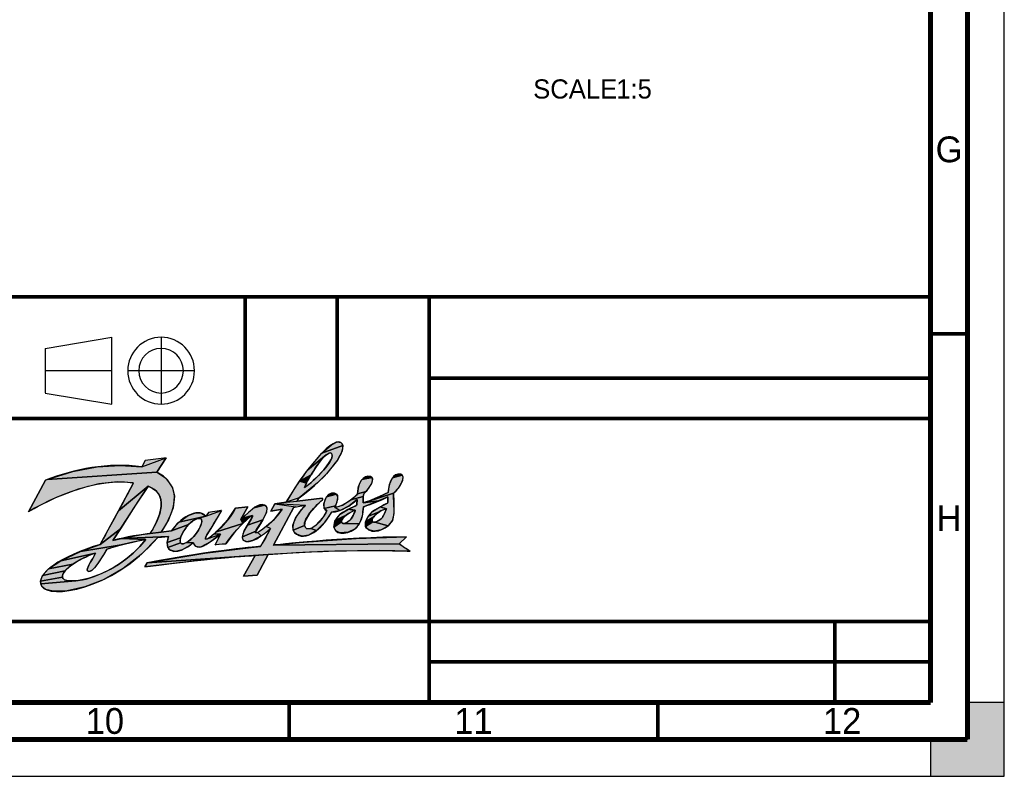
# Model space of a CAD drawing. Header units: millimetres. Extents: x 0 to 594, y 0 to 420.
# Tile 44 of 80: x 460 to 594, y 0 to 103. Entities that reach past the tile are written whole.
import ezdxf

# ---------------------------------------------------------------- set-up
doc = ezdxf.new("R2010")
doc.units = ezdxf.units.MM
doc.header["$LTSCALE"] = 32.67
doc.linetypes.add('CENTER', pattern=[0.6, 0.375, -0.075, 0.075, -0.075])
doc.layers.get('0').update_dxf_attribs({"linetype": 'CONTINUOUS'})
doc.layers.add('DEFAULT_1', color=7, linetype='CENTER')
doc.styles.get("Standard").update_dxf_attribs({"font": 'myriadpro-light.otf'})

# ---------------------------------------------------------------- blocks, each defined once
blk = doc.blocks.new('DANFOSS_LOGO_BL0', base_point=(487.36, 35.17))
at = {"linetype": 'CONTINUOUS', "true_color": 0xed1c24}
for points in [[(502.44, 43.82), (502.27, 43.74), (502.04, 43.59), (499.53, 41.57), (501.45, 43.82), (504.29, 44.83), (504.19, 44.1), (503.55, 42.86), (502.06, 41), (500.84, 39.79), (498.34, 37.75), (496.6, 37.16), (498.4, 40.03), (499.34, 39.74), (499.06, 39.15), (499.44, 39.41), (499.97, 39.83), (500.51, 40.32), (501.15, 40.95), (501.7, 41.55), (502.13, 42.08), (502.44, 42.53), (502.65, 42.89), (502.77, 43.18), (502.82, 43.4), (502.83, 43.57), (502.79, 43.71), (502.71, 43.82), (502.59, 43.84)], [(504.2, 45.08), (504.29, 44.83), (501.45, 43.82), (502.74, 44.95), (503.52, 45.33), (504.02, 45.26)], [(474.07, 42.16), (477.02, 41.94), (480.34, 43.18), (479.07, 41.22), (464.17, 40.24), (467.68, 41.33), (470.97, 41.96)], [(500.5, 41.71), (499.98, 40.89), (498.4, 40.03), (499.53, 41.57), (502.04, 43.59), (501.76, 43.33), (501.4, 42.94), (500.98, 42.4)], [(480.14, 40.52), (480.44, 40.21), (481.16, 39.12), (481.45, 37.99), (481.25, 36.4), (480.64, 34.77), (479.66, 33.11), (478.15, 32.92), (478.4, 33.33), (478.82, 34.09), (479.15, 34.82), (479.4, 35.49), (479.56, 36.1), (479.64, 36.64), (479.65, 37.12), (479.59, 37.55), (479.47, 37.94), (479.29, 38.29), (479.05, 38.6), (478.73, 38.88), (478.34, 39.13), (477.86, 39.34), (473.86, 36), (475.78, 39.61), (475.86, 39.8), (473.7, 39.93), (471.19, 39.65), (468.36, 38.92), (465.3, 37.76), (462.47, 36.36), (461.65, 35.88), (463.93, 40.15), (464.17, 40.24), (479.07, 41.22)], [(508.32, 40.28), (508.17, 39.68), (507.44, 38.63), (506.26, 38.28), (506.42, 39.32), (506.88, 40.22), (508.24, 40.5)], [(512.43, 40.65), (512.38, 40.06), (511.85, 39.1), (511.16, 38.38), (507.52, 37.23), (510.43, 38.48), (510.59, 39.56), (511, 40.48), (512.33, 40.83)], [(476.18, 36.75), (474.11, 33.57), (471.35, 31.45), (473.86, 36), (477.86, 39.34), (477.73, 39.13)], [(501.51, 37.48), (500.97, 36.99), (499.74, 35.62), (499.17, 34.63), (499.08, 34), (497.55, 33.35), (497.51, 34.05), (497.86, 34.99), (498.67, 36.16), (499.21, 36.73), (495.06, 36.96), (496.6, 37.16), (498.09, 37.31), (501.49, 37.69), (501.52, 37.68)], [(503.55, 38.07), (503.58, 37.52), (503.28, 36.66), (501.77, 36.29), (501.71, 36.95), (501.73, 37.06), (502.07, 37.9), (503.41, 38.27)], [(506.23, 37.53), (505.16, 36.69), (503.94, 36.05), (503.18, 36.43), (504.23, 36.75), (505.38, 37.48), (507.05, 37.93), (507.05, 37.06), (509.12, 37.33), (507.09, 36.53), (506.97, 35.52), (506.82, 34.91), (506.51, 34.21), (504.53, 34.29), (504.67, 34.34), (504.82, 34.41), (504.98, 34.51), (505, 34.53), (505.16, 34.66), (505.3, 34.79), (505.4, 34.91), (505.55, 35.14), (505.68, 35.37), (505.79, 35.6), (505.88, 35.82), (505.94, 36), (505.96, 36.07), (505.04, 36.2), (506.14, 36.73), (506.19, 36.98)], [(507.14, 38.3), (507.05, 37.93), (505.38, 37.48), (506.25, 38.27), (506.26, 38.28), (507.44, 38.63)], [(509.12, 37.33), (507.05, 37.06), (507.52, 37.23), (511.16, 38.38), (511.19, 37.22), (511.22, 35.62), (511, 34.69), (510.43, 33.97), (508.63, 34.45), (508.76, 34.48), (508.91, 34.54), (509.08, 34.63), (509.26, 34.75), (509.33, 34.8), (509.48, 34.93), (509.6, 35.06), (509.72, 35.21), (509.83, 35.39), (509.94, 35.61), (510.05, 35.85), (510.13, 36.09), (510.19, 36.27), (510.19, 36.28), (509.33, 36.53), (510.36, 37.04), (510.37, 37.16), (510.4, 37.9)], [(496.07, 36.2), (494.52, 35.95), (495.06, 36.96), (497.9, 36.52), (497.62, 36.47), (494.86, 31.34), (511.91, 31.5), (513.43, 30.52), (509.29, 30.61), (501.72, 30.5), (494.17, 30.07), (477.75, 28.94), (485.57, 30.26), (491.84, 31.04), (493.11, 31.16), (494.26, 33.16), (494.49, 33.58), (493.88, 33.85), (494.99, 34.87)], [(491.39, 36.53), (490.46, 34.88), (490.7, 34.26), (487.13, 33.13), (488.75, 34.88), (489.73, 36.35)], [(493.99, 36.4), (493.93, 35.81), (493.43, 34.77), (491.33, 34.03), (491.99, 35.13), (492.02, 35.36), (490.63, 35.02), (492.23, 36.39), (493.67, 36.75), (493.88, 36.61)], [(503.18, 36.43), (503.94, 36.05), (502.75, 35.82), (501.85, 34.47), (500.7, 33.32), (499.92, 33.59), (500.64, 34.05), (501.56, 35.09), (501.64, 35.2), (502.09, 35.98), (501.77, 36.29), (503.28, 36.66)], [(505.05, 35.61), (504.74, 35.39), (503.28, 34.74), (503.94, 35.53), (505.04, 36.2), (505.93, 36.06), (505.79, 36.01), (505.58, 35.92), (505.33, 35.78)], [(509.45, 35.98), (509.23, 35.86), (507.74, 35.27), (508.32, 35.89), (509.33, 36.53), (510.19, 36.28), (510.17, 36.27), (509.96, 36.2), (509.7, 36.1)], [(483.94, 34.62), (483.67, 34.4), (483.37, 34.12), (481.05, 33.28), (481.99, 34.39), (482.04, 34.44), (485.68, 35.25), (484.59, 34.95), (484.41, 34.89), (484.19, 34.78)], [(483.28, 35.34), (484.32, 35.71), (485.1, 35.67), (485.68, 35.25), (482.04, 34.44)], [(484.75, 34.97), (484.59, 34.95), (485.68, 35.25), (487.81, 36.03), (486.52, 33.82), (485.7, 32.5), (485.66, 32.16), (485.9, 32.19), (487.68, 32.81), (486.33, 31.81), (485.07, 31.11), (484.84, 31.06), (484.35, 31.17), (483.98, 31.67), (483.09, 31.7), (483.35, 31.88), (483.66, 32.12), (483.97, 32.41), (484.04, 32.48), (484.25, 32.72), (484.52, 33.1), (484.6, 33.23), (484.83, 33.62), (484.99, 33.97), (485.09, 34.26), (485.14, 34.48), (485.15, 34.65), (485.13, 34.77), (485.08, 34.85), (485.02, 34.91), (484.89, 34.96)], [(491.8, 35.28), (490.7, 34.26), (490.46, 34.88), (490.63, 35.02), (492.02, 35.36)], [(493.1, 34.24), (492.46, 33.22), (490.65, 32.46), (490.91, 33.26), (491.33, 34.03), (493.43, 34.77)], [(504.2, 34.81), (504.14, 34.7), (503.21, 34.59), (503.28, 34.74), (504.74, 35.39), (504.73, 35.38), (504.55, 35.23), (504.4, 35.08), (504.28, 34.94)], [(508.61, 35.34), (508.47, 35.18), (507.35, 34.49), (507.74, 35.27), (509.23, 35.86), (509.04, 35.73), (508.87, 35.6), (508.78, 35.51)], [(508.32, 34.52), (508.37, 34.48), (507.36, 33.88), (507.35, 34.49), (508.47, 35.18), (508.37, 35.04), (508.3, 34.92), (508.26, 34.82), (508.24, 34.73), (508.25, 34.65), (508.27, 34.58), (508.29, 34.55)], [(473.08, 31.98), (474.24, 32.26), (477.57, 32.09), (475.78, 31.76), (474.2, 31.38), (468.7, 30.5), (471.35, 31.45), (474.11, 33.57)], [(482.73, 33.29), (482.52, 32.92), (482.37, 32.59), (482.27, 32.31), (480.47, 31.72), (480.64, 32.53), (474.24, 32.26), (475.83, 32.57), (477.03, 32.77), (478.15, 32.92), (479.66, 33.11), (481.05, 33.28), (483.37, 34.12), (483.09, 33.81), (482.97, 33.65)], [(489.69, 33.17), (488.41, 31.54), (486.95, 31.39), (487.68, 32.81), (486.82, 32.85), (487.13, 33.13), (490.7, 34.26)], [(499.39, 33.56), (499.92, 33.59), (500.7, 33.32), (499.66, 32.71), (498.77, 32.56), (497.99, 32.82), (497.71, 33.07), (497.55, 33.35), (499.08, 34), (499.18, 33.76)], [(504.12, 34.6), (504.11, 34.52), (503.08, 33.79), (503.21, 34.59), (504.14, 34.7)], [(504.43, 34.27), (504.53, 34.29), (506.51, 34.21), (505.94, 33.56), (504.99, 33.09), (503.88, 33), (503.32, 33.26), (503.08, 33.79), (504.11, 34.52), (504.13, 34.45), (504.16, 34.38), (504.21, 34.33), (504.27, 34.29), (504.34, 34.28)], [(508.52, 34.44), (508.63, 34.45), (510.43, 33.97), (509.47, 33.4), (508.52, 33.22), (507.79, 33.41), (507.51, 33.63), (507.36, 33.88), (508.37, 34.48), (508.44, 34.45)], [(479.17, 32.37), (476.93, 30.09), (474.48, 28.19), (471.89, 26.7), (469.28, 25.67), (466.89, 25.14), (465.05, 25.08), (463.95, 25.34), (463.45, 25.75), (463.3, 26.1), (468.06, 26.51), (468.98, 26.65), (469.45, 26.75), (470.54, 27.08), (471.65, 27.52), (472.76, 28.07), (473.84, 28.72), (474.87, 29.45), (475.84, 30.25), (476.74, 31.14), (477.57, 32.09), (474.24, 32.26), (480.64, 32.53)], [(482.23, 31.76), (482.28, 31.66), (480.55, 31.03), (480.47, 31.72), (482.27, 32.31), (482.22, 32.08), (482.21, 31.9)], [(492.44, 33), (492.73, 33.06), (493.22, 32.61), (492.05, 31.95), (491.28, 31.8), (490.76, 32.01), (490.65, 32.46), (492.46, 33.22)], [(506.1, 32.26), (512.93, 32.46), (511.91, 31.5), (494.86, 31.34), (494.9, 31.35), (498.38, 31.7)], [(472.28, 30.78), (471.84, 30.05), (471.06, 28.86), (470.6, 28.26), (470.28, 27.95), (470.03, 27.81), (469.92, 27.79), (469.81, 27.79), (469.66, 27.85), (469.6, 27.97), (469.63, 28.17), (469.78, 28.53), (470.16, 29.21), (470.35, 29.53), (470.73, 30.25), (466.01, 29.23), (468.7, 30.5), (474.2, 31.38), (472.89, 30.99)], [(482.86, 31.59), (483.09, 31.7), (483.98, 31.67), (483.53, 31.31), (482.49, 30.71), (481.59, 30.49), (480.89, 30.64), (480.55, 31.03), (482.28, 31.66), (482.35, 31.58), (482.44, 31.53), (482.55, 31.52), (482.69, 31.53)], [(468.56, 29.31), (467.68, 28.77), (464.37, 28.12), (466.01, 29.23), (470.73, 30.25), (469.75, 29.88), (468.71, 29.39)], [(487.07, 29.53), (477.44, 28.4), (477.75, 28.94), (494.17, 30.07), (492.25, 29.93)], [(492.41, 29.93), (492.25, 29.93), (494.17, 30.07), (492.66, 27.26), (490.79, 27.13)], [(467.03, 28.28), (466.6, 27.86), (463.54, 27.21), (464.37, 28.12), (467.68, 28.77)], [(466.25, 27.24), (466.25, 27), (463.27, 26.46), (463.54, 27.21), (466.6, 27.86), (466.35, 27.51)], [(467.34, 26.48), (468.06, 26.51), (463.3, 26.1), (463.27, 26.46), (466.25, 27), (466.28, 26.9), (466.34, 26.8), (466.52, 26.66), (466.84, 26.55)]]:
    blk.add_hatch(color=7, dxfattribs=at).paths.add_polyline_path(points)
at = {"color": 7, "linetype": 'CONTINUOUS', "true_color": 0xed1c24}
for points in [[(502.44, 43.82), (502.27, 43.74), (502.04, 43.59), (499.53, 41.57), (501.45, 43.82), (504.29, 44.83), (504.19, 44.1), (503.55, 42.86), (502.06, 41), (500.84, 39.79), (498.34, 37.75), (496.6, 37.16), (498.4, 40.03), (499.34, 39.74), (499.06, 39.15), (499.44, 39.41), (499.97, 39.83), (500.51, 40.32), (501.15, 40.95), (501.7, 41.55), (502.13, 42.08), (502.44, 42.53), (502.65, 42.89), (502.77, 43.18), (502.82, 43.4), (502.83, 43.57), (502.79, 43.71), (502.71, 43.82), (502.59, 43.84), (502.44, 43.82)], [(504.2, 45.08), (504.29, 44.83), (501.45, 43.82), (502.74, 44.95), (503.52, 45.33), (504.02, 45.26), (504.2, 45.08)], [(474.07, 42.16), (477.02, 41.94), (480.34, 43.18), (479.07, 41.22), (464.17, 40.24), (467.68, 41.33), (470.97, 41.96), (474.07, 42.16)], [(500.5, 41.71), (499.98, 40.89), (498.4, 40.03), (499.53, 41.57), (502.04, 43.59), (501.76, 43.33), (501.4, 42.94), (500.98, 42.4), (500.5, 41.71)], [(480.14, 40.52), (480.44, 40.21), (481.16, 39.12), (481.45, 37.99), (481.25, 36.4), (480.64, 34.77), (479.66, 33.11), (478.15, 32.92), (478.4, 33.33), (478.82, 34.09), (479.15, 34.82), (479.4, 35.49), (479.56, 36.1), (479.64, 36.64), (479.65, 37.12), (479.59, 37.55), (479.47, 37.94), (479.29, 38.29), (479.05, 38.6), (478.73, 38.88), (478.34, 39.13), (477.86, 39.34), (473.86, 36), (475.78, 39.61), (475.86, 39.8), (473.7, 39.93), (471.19, 39.65), (468.36, 38.92), (465.3, 37.76), (462.47, 36.36), (461.65, 35.88), (463.93, 40.15), (464.17, 40.24), (479.07, 41.22), (480.14, 40.52)], [(508.32, 40.28), (508.17, 39.68), (507.44, 38.63), (506.26, 38.28), (506.42, 39.32), (506.88, 40.22), (508.24, 40.5), (508.32, 40.28)], [(512.43, 40.65), (512.38, 40.06), (511.85, 39.1), (511.16, 38.38), (507.52, 37.23), (510.43, 38.48), (510.59, 39.56), (511, 40.48), (512.33, 40.83), (512.43, 40.65)], [(476.18, 36.75), (474.11, 33.57), (471.35, 31.45), (473.86, 36), (477.86, 39.34), (477.73, 39.13), (476.18, 36.75)], [(501.51, 37.48), (500.97, 36.99), (499.74, 35.62), (499.17, 34.63), (499.08, 34), (497.55, 33.35), (497.51, 34.05), (497.86, 34.99), (498.67, 36.16), (499.21, 36.73), (495.06, 36.96), (496.6, 37.16), (498.09, 37.31), (501.49, 37.69), (501.52, 37.68), (501.51, 37.48)], [(503.55, 38.07), (503.58, 37.52), (503.28, 36.66), (501.77, 36.29), (501.71, 36.95), (501.73, 37.06), (502.07, 37.9), (503.41, 38.27), (503.55, 38.07)], [(506.23, 37.53), (505.16, 36.69), (503.94, 36.05), (503.18, 36.43), (504.23, 36.75), (505.38, 37.48), (507.05, 37.93), (507.05, 37.06), (509.12, 37.33), (507.09, 36.53), (506.97, 35.52), (506.82, 34.91), (506.51, 34.21), (504.53, 34.29), (504.67, 34.34), (504.82, 34.41), (504.98, 34.51), (505, 34.53), (505.16, 34.66), (505.3, 34.79), (505.4, 34.91), (505.55, 35.14), (505.68, 35.37), (505.79, 35.6), (505.88, 35.82), (505.94, 36), (505.96, 36.07), (505.04, 36.2), (506.14, 36.73), (506.19, 36.98), (506.23, 37.53)], [(507.14, 38.3), (507.05, 37.93), (505.38, 37.48), (506.25, 38.27), (506.26, 38.28), (507.44, 38.63), (507.14, 38.3)], [(509.12, 37.33), (507.05, 37.06), (507.52, 37.23), (511.16, 38.38), (511.19, 37.22), (511.22, 35.62), (511, 34.69), (510.43, 33.97), (508.63, 34.45), (508.76, 34.48), (508.91, 34.54), (509.08, 34.63), (509.26, 34.75), (509.33, 34.8), (509.48, 34.93), (509.6, 35.06), (509.72, 35.21), (509.83, 35.39), (509.94, 35.61), (510.05, 35.85), (510.13, 36.09), (510.19, 36.27), (510.19, 36.28), (509.33, 36.53), (510.36, 37.04), (510.37, 37.16), (510.4, 37.9), (509.12, 37.33)], [(496.07, 36.2), (494.52, 35.95), (495.06, 36.96), (497.9, 36.52), (497.62, 36.47), (494.86, 31.34), (511.91, 31.5), (513.43, 30.52), (509.29, 30.61), (501.72, 30.5), (494.17, 30.07), (477.75, 28.94), (485.57, 30.26), (491.84, 31.04), (493.11, 31.16), (494.26, 33.16), (494.49, 33.58), (493.88, 33.85), (494.99, 34.87), (496.07, 36.2)], [(491.39, 36.53), (490.46, 34.88), (490.7, 34.26), (487.13, 33.13), (488.75, 34.88), (489.73, 36.35), (491.39, 36.53)], [(493.99, 36.4), (493.93, 35.81), (493.43, 34.77), (491.33, 34.03), (491.99, 35.13), (492.02, 35.36), (490.63, 35.02), (492.23, 36.39), (493.67, 36.75), (493.88, 36.61), (493.99, 36.4)], [(503.18, 36.43), (503.94, 36.05), (502.75, 35.82), (501.85, 34.47), (500.7, 33.32), (499.92, 33.59), (500.64, 34.05), (501.56, 35.09), (501.64, 35.2), (502.09, 35.98), (501.77, 36.29), (503.28, 36.66), (503.18, 36.43)], [(505.05, 35.61), (504.74, 35.39), (503.28, 34.74), (503.94, 35.53), (505.04, 36.2), (505.93, 36.06), (505.79, 36.01), (505.58, 35.92), (505.33, 35.78), (505.05, 35.61)], [(509.45, 35.98), (509.23, 35.86), (507.74, 35.27), (508.32, 35.89), (509.33, 36.53), (510.19, 36.28), (510.17, 36.27), (509.96, 36.2), (509.7, 36.1), (509.45, 35.98)], [(483.94, 34.62), (483.67, 34.4), (483.37, 34.12), (481.05, 33.28), (481.99, 34.39), (482.04, 34.44), (485.68, 35.25), (484.59, 34.95), (484.41, 34.89), (484.19, 34.78), (483.94, 34.62)], [(483.28, 35.34), (484.32, 35.71), (485.1, 35.67), (485.68, 35.25), (482.04, 34.44), (483.28, 35.34)], [(484.75, 34.97), (484.59, 34.95), (485.68, 35.25), (487.81, 36.03), (486.52, 33.82), (485.7, 32.5), (485.66, 32.16), (485.9, 32.19), (487.68, 32.81), (486.33, 31.81), (485.07, 31.11), (484.84, 31.06), (484.35, 31.17), (483.98, 31.67), (483.09, 31.7), (483.35, 31.88), (483.66, 32.12), (483.97, 32.41), (484.04, 32.48), (484.25, 32.72), (484.52, 33.1), (484.6, 33.23), (484.83, 33.62), (484.99, 33.97), (485.09, 34.26), (485.14, 34.48), (485.15, 34.65), (485.13, 34.77), (485.08, 34.85), (485.02, 34.91), (484.89, 34.96), (484.75, 34.97)], [(491.8, 35.28), (490.7, 34.26), (490.46, 34.88), (490.63, 35.02), (492.02, 35.36), (491.8, 35.28)], [(493.1, 34.24), (492.46, 33.22), (490.65, 32.46), (490.91, 33.26), (491.33, 34.03), (493.43, 34.77), (493.1, 34.24)], [(504.2, 34.81), (504.14, 34.7), (503.21, 34.59), (503.28, 34.74), (504.74, 35.39), (504.73, 35.38), (504.55, 35.23), (504.4, 35.08), (504.28, 34.94), (504.2, 34.81)], [(508.61, 35.34), (508.47, 35.18), (507.35, 34.49), (507.74, 35.27), (509.23, 35.86), (509.04, 35.73), (508.87, 35.6), (508.78, 35.51), (508.61, 35.34)], [(508.32, 34.52), (508.37, 34.48), (507.36, 33.88), (507.35, 34.49), (508.47, 35.18), (508.37, 35.04), (508.3, 34.92), (508.26, 34.82), (508.24, 34.73), (508.25, 34.65), (508.27, 34.58), (508.29, 34.55), (508.32, 34.52)], [(473.08, 31.98), (474.24, 32.26), (477.57, 32.09), (475.78, 31.76), (474.2, 31.38), (468.7, 30.5), (471.35, 31.45), (474.11, 33.57), (473.08, 31.98)], [(482.73, 33.29), (482.52, 32.92), (482.37, 32.59), (482.27, 32.31), (480.47, 31.72), (480.64, 32.53), (474.24, 32.26), (475.83, 32.57), (477.03, 32.77), (478.15, 32.92), (479.66, 33.11), (481.05, 33.28), (483.37, 34.12), (483.09, 33.81), (482.97, 33.65), (482.73, 33.29)], [(489.69, 33.17), (488.41, 31.54), (486.95, 31.39), (487.68, 32.81), (486.82, 32.85), (487.13, 33.13), (490.7, 34.26), (489.69, 33.17)], [(499.39, 33.56), (499.92, 33.59), (500.7, 33.32), (499.66, 32.71), (498.77, 32.56), (497.99, 32.82), (497.71, 33.07), (497.55, 33.35), (499.08, 34), (499.18, 33.76), (499.39, 33.56)], [(504.12, 34.6), (504.11, 34.52), (503.08, 33.79), (503.21, 34.59), (504.14, 34.7), (504.12, 34.6)], [(504.43, 34.27), (504.53, 34.29), (506.51, 34.21), (505.94, 33.56), (504.99, 33.09), (503.88, 33), (503.32, 33.26), (503.08, 33.79), (504.11, 34.52), (504.13, 34.45), (504.16, 34.38), (504.21, 34.33), (504.27, 34.29), (504.34, 34.28), (504.43, 34.27)], [(508.52, 34.44), (508.63, 34.45), (510.43, 33.97), (509.47, 33.4), (508.52, 33.22), (507.79, 33.41), (507.51, 33.63), (507.36, 33.88), (508.37, 34.48), (508.44, 34.45), (508.52, 34.44)], [(479.17, 32.37), (476.93, 30.09), (474.48, 28.19), (471.89, 26.7), (469.28, 25.67), (466.89, 25.14), (465.05, 25.08), (463.95, 25.34), (463.45, 25.75), (463.3, 26.1), (468.06, 26.51), (468.98, 26.65), (469.45, 26.75), (470.54, 27.08), (471.65, 27.52), (472.76, 28.07), (473.84, 28.72), (474.87, 29.45), (475.84, 30.25), (476.74, 31.14), (477.57, 32.09), (474.24, 32.26), (480.64, 32.53), (479.17, 32.37)], [(482.23, 31.76), (482.28, 31.66), (480.55, 31.03), (480.47, 31.72), (482.27, 32.31), (482.22, 32.08), (482.21, 31.9), (482.23, 31.76)], [(492.44, 33), (492.73, 33.06), (493.22, 32.61), (492.05, 31.95), (491.28, 31.8), (490.76, 32.01), (490.65, 32.46), (492.46, 33.22), (492.44, 33)], [(506.1, 32.26), (512.93, 32.46), (511.91, 31.5), (494.86, 31.34), (494.9, 31.35), (498.38, 31.7), (506.1, 32.26)], [(472.28, 30.78), (471.84, 30.05), (471.06, 28.86), (470.6, 28.26), (470.28, 27.95), (470.03, 27.81), (469.92, 27.79), (469.81, 27.79), (469.66, 27.85), (469.6, 27.97), (469.63, 28.17), (469.78, 28.53), (470.16, 29.21), (470.35, 29.53), (470.73, 30.25), (466.01, 29.23), (468.7, 30.5), (474.2, 31.38), (472.89, 30.99), (472.28, 30.78)], [(482.86, 31.59), (483.09, 31.7), (483.98, 31.67), (483.53, 31.31), (482.49, 30.71), (481.59, 30.49), (480.89, 30.64), (480.55, 31.03), (482.28, 31.66), (482.35, 31.58), (482.44, 31.53), (482.55, 31.52), (482.69, 31.53), (482.86, 31.59)], [(468.56, 29.31), (467.68, 28.77), (464.37, 28.12), (466.01, 29.23), (470.73, 30.25), (469.75, 29.88), (468.71, 29.39), (468.56, 29.31)], [(487.07, 29.53), (477.44, 28.4), (477.75, 28.94), (494.17, 30.07), (492.25, 29.93), (487.07, 29.53)], [(492.41, 29.93), (492.25, 29.93), (494.17, 30.07), (492.66, 27.26), (490.79, 27.13), (492.41, 29.93)], [(467.03, 28.28), (466.6, 27.86), (463.54, 27.21), (464.37, 28.12), (467.68, 28.77), (467.03, 28.28)], [(466.25, 27.24), (466.25, 27), (463.27, 26.46), (463.54, 27.21), (466.6, 27.86), (466.35, 27.51), (466.25, 27.24)], [(467.34, 26.48), (468.06, 26.51), (463.3, 26.1), (463.27, 26.46), (466.25, 27), (466.28, 26.9), (466.34, 26.8), (466.52, 26.66), (466.84, 26.55), (467.34, 26.48)]]:
    blk.add_lwpolyline(points, dxfattribs=at)
at = {"color": 7, "linetype": 'CONTINUOUS'}
for points, knots in [([(463.93, 40.15), (467.91, 41.64), (472.42, 42.62), (477.02, 41.94), (477.02, 41.94), (477.48, 42.8), (477.48, 42.8), (478.43, 42.95), (479.4, 43.08), (480.34, 43.18), (480.34, 43.18), (479.07, 41.22), (479.07, 41.22), (480.31, 40.68), (481.35, 39.37), (481.45, 37.99), (481.46, 36.12), (480.63, 34.56), (479.66, 33.11), (479.66, 33.11), (481.05, 33.28), (481.05, 33.28), (481.99, 34.8), (484.61, 36.64), (485.68, 35.25), (485.68, 35.25), (486.06, 35.77), (486.06, 35.77), (486.06, 35.77), (487.77, 36.03), (487.81, 36.03), (486.28, 33.2), (485.46, 32.43), (485.66, 32.16), (485.9, 31.85), (488.68, 34.32), (489.73, 36.35), (489.73, 36.35), (491.39, 36.53), (491.39, 36.53), (491.39, 36.53), (490.46, 34.88), (490.46, 34.88), (492.14, 36.25), (492.75, 37.14), (493.67, 36.75), (494.96, 36.22), (492.12, 33.2), (492.44, 33), (492.69, 32.84), (494.98, 34.5), (496.07, 36.2), (496.07, 36.2), (494.52, 35.95), (494.52, 35.95), (494.52, 35.95), (495.06, 36.96), (495.06, 36.96), (495.06, 36.96), (496.6, 37.16), (496.6, 37.16), (498.27, 40.24), (502.67, 46.13), (504.02, 45.26), (505.26, 44.46), (502.27, 40.56), (498.34, 37.75), (498.34, 37.75), (498.09, 37.31), (498.09, 37.31), (498.09, 37.31), (501.49, 37.69), (501.49, 37.69), (501.56, 37.66), (501.59, 37.55), (501.51, 37.48), (500.41, 36.55), (498.26, 34.28), (499.39, 33.56), (500.39, 33.21), (501.95, 35.52), (502.09, 35.98), (501.21, 36.26), (501.91, 38.73), (503.17, 38.41), (504.03, 38.12), (503.38, 36.9), (503.18, 36.43), (504.79, 36.63), (506.26, 38.28), (506.26, 38.28), (506.25, 39.59), (507.07, 41), (508.05, 40.65), (508.68, 40.33), (508.15, 39.39), (507.14, 38.3), (507.01, 38.17), (507.07, 37.66), (507.05, 37.06), (508.15, 37.44), (509.39, 37.95), (510.43, 38.48), (510.45, 39.74), (511.07, 41.26), (512.13, 40.95), (512.91, 40.71), (512.14, 39.16), (511.16, 38.38), (511.14, 36.68), (511.42, 35.57), (511, 34.69), (510.51, 33.67), (508.79, 32.82), (507.79, 33.41), (506.73, 34.02), (507.67, 35.38), (508.32, 35.89), (508.88, 36.36), (510.36, 37.04), (510.36, 37.04), (510.36, 37.04), (510.43, 37.62), (510.4, 37.9), (509.83, 37.55), (507.09, 36.53), (507.09, 36.53), (506.97, 35.53), (506.99, 35.12), (506.51, 34.21), (505.92, 33.08), (503.98, 32.62), (503.32, 33.26), (502.87, 33.7), (503, 34.77), (503.94, 35.53), (504.65, 36.1), (506.14, 36.73), (506.14, 36.73), (506.14, 36.73), (506.27, 37.31), (506.23, 37.53), (505.27, 36.71), (504.16, 35.86), (502.75, 35.82), (502.75, 35.82), (502.75, 35.82), (502.75, 35.82), (501.89, 34.12), (499.62, 31.76), (497.99, 32.82), (496.42, 33.85), (498.95, 36.53), (499.21, 36.73), (498.67, 36.69), (497.62, 36.47), (497.62, 36.47), (497.62, 36.47), (494.86, 31.34), (494.86, 31.34), (494.86, 31.34), (494.9, 31.35), (494.9, 31.35), (494.9, 31.35), (504.36, 32.44), (512.93, 32.46), (512.93, 32.46), (511.91, 31.5), (511.91, 31.5), (512.39, 31.15), (512.91, 30.81), (513.43, 30.52), (513.43, 30.52), (504.48, 30.92), (494.17, 30.07), (494.17, 30.07), (492.66, 27.26), (492.66, 27.26), (492.66, 27.26), (490.79, 27.13), (490.79, 27.13), (490.79, 27.13), (492.41, 29.93), (492.41, 29.93), (492.41, 29.93), (487.72, 29.78), (477.44, 28.4), (477.56, 28.61), (477.59, 28.65), (477.75, 28.94), (486.91, 30.7), (493.11, 31.16), (493.11, 31.16), (493.11, 31.16), (494.54, 33.63), (494.49, 33.58), (493.58, 32.83), (491.6, 31.22), (490.76, 32.01), (490.15, 32.76), (492.26, 35.17), (492.02, 35.36), (491.83, 35.53), (489.33, 32.95), (488.41, 31.54), (487.91, 31.52), (486.95, 31.39), (486.95, 31.39), (486.95, 31.39), (487.68, 32.81), (487.68, 32.81), (486.85, 32.18), (485.99, 31.48), (485.07, 31.11), (484.81, 31.01), (484.22, 30.98), (483.98, 31.67), (483.98, 31.67), (482.13, 29.99), (480.89, 30.64), (480.22, 30.99), (480.52, 32.24), (480.64, 32.53), (480.64, 32.53), (479.17, 32.37), (479.17, 32.37), (472.77, 24.96), (464.44, 24.12), (463.45, 25.75), (462.39, 27.49), (466.17, 29.81), (471.35, 31.45), (471.35, 31.45), (475.95, 39.75), (475.86, 39.8), (469.5, 40.78), (461.65, 35.88), (461.65, 35.88), (461.65, 35.88), (463.93, 40.15), (463.93, 40.15)], [0, 0, 0, 0, 1, 1, 1, 2, 2, 2, 3, 3, 3, 4, 4, 4, 5, 5, 5, 6, 6, 6, 7, 7, 7, 8, 8, 8, 9, 9, 9, 10, 10, 10, 11, 11, 11, 12, 12, 12, 13, 13, 13, 14, 14, 14, 15, 15, 15, 16, 16, 16, 17, 17, 17, 18, 18, 18, 19, 19, 19, 20, 20, 20, 21, 21, 21, 22, 22, 22, 23, 23, 23, 24, 24, 24, 25, 25, 25, 26, 26, 26, 27, 27, 27, 28, 28, 28, 29, 29, 29, 30, 30, 30, 31, 31, 31, 32, 32, 32, 33, 33, 33, 34, 34, 34, 35, 35, 35, 36, 36, 36, 37, 37, 37, 38, 38, 38, 39, 39, 39, 40, 40, 40, 41, 41, 41, 42, 42, 42, 43, 43, 43, 44, 44, 44, 45, 45, 45, 46, 46, 46, 47, 47, 47, 48, 48, 48, 49, 49, 49, 50, 50, 50, 51, 51, 51, 52, 52, 52, 53, 53, 53, 54, 54, 54, 55, 55, 55, 56, 56, 56, 57, 57, 57, 58, 58, 58, 59, 59, 59, 60, 60, 60, 61, 61, 61, 62, 62, 62, 63, 63, 63, 64, 64, 64, 65, 65, 65, 66, 66, 66, 67, 67, 67, 68, 68, 68, 69, 69, 69, 70, 70, 70, 71, 71, 71, 72, 72, 72, 73, 73, 73, 74, 74, 74, 75, 75, 75, 76, 76, 76, 77, 77, 77, 78, 78, 78, 79, 79, 79, 80, 80, 80, 80]), ([(499.06, 39.15), (500.31, 39.91), (503.49, 43.07), (502.71, 43.82), (501.89, 44.17), (499.71, 40.65), (499.06, 39.15)], [0, 0, 0, 0, 1, 1, 1, 2, 2, 2, 2]), ([(473.08, 31.98), (474.72, 32.42), (477.27, 32.83), (478.15, 32.92), (478.89, 34.12), (481.28, 38.1), (477.86, 39.34), (477.86, 39.34), (473.08, 31.98), (473.08, 31.98)], [0, 0, 0, 0, 1, 1, 1, 2, 2, 2, 3, 3, 3, 3]), ([(504.74, 35.39), (504.22, 35), (503.95, 34.54), (504.21, 34.33), (504.45, 34.13), (505.11, 34.51), (505.4, 34.91), (505.85, 35.54), (505.96, 36.07), (505.96, 36.07), (505.96, 36.07), (505.54, 35.98), (504.74, 35.39)], [0, 0, 0, 0, 1, 1, 1, 2, 2, 2, 3, 3, 3, 4, 4, 4, 4]), ([(508.87, 35.6), (508.69, 35.44), (508.03, 34.83), (508.32, 34.52), (508.57, 34.26), (509.3, 34.71), (509.6, 35.06), (510, 35.53), (510.19, 36.28), (510.19, 36.28), (510.19, 36.28), (509.4, 36.05), (508.87, 35.6)], [0, 0, 0, 0, 1, 1, 1, 2, 2, 2, 3, 3, 3, 4, 4, 4, 4]), ([(482.97, 33.65), (482.49, 32.99), (481.95, 31.9), (482.35, 31.58), (482.75, 31.26), (483.87, 32.23), (484.25, 32.72), (484.89, 33.55), (485.41, 34.7), (485.02, 34.91), (484.4, 35.25), (483.32, 34.12), (482.97, 33.65)], [0, 0, 0, 0, 1, 1, 1, 2, 2, 2, 3, 3, 3, 4, 4, 4, 4]), ([(466.34, 26.8), (467.09, 25.85), (473.35, 26.85), (477.57, 32.09), (474.66, 31.62), (472.92, 31.01), (472.28, 30.78), (470.91, 28.53), (470.34, 27.72), (469.81, 27.79), (469.17, 27.88), (470.18, 29.08), (470.73, 30.25), (468.42, 29.51), (465.65, 27.68), (466.34, 26.8)], [0, 0, 0, 0, 1, 1, 1, 2, 2, 2, 3, 3, 3, 4, 4, 4, 5, 5, 5, 5])]:
    blk.add_open_spline(points, degree=3, knots=knots, dxfattribs=at)
at = {"color": 7, "linetype": 'CONTINUOUS', "true_color": 0xed1c24}
for points, knots in [([(463.93, 40.15), (467.91, 41.64), (472.42, 42.62), (477.02, 41.94), (477.02, 41.94), (477.48, 42.8), (477.48, 42.8), (478.43, 42.95), (479.4, 43.08), (480.34, 43.18), (480.34, 43.18), (479.07, 41.22), (479.07, 41.22), (480.31, 40.68), (481.35, 39.37), (481.45, 37.99), (481.46, 36.12), (480.63, 34.56), (479.66, 33.11), (479.66, 33.11), (481.05, 33.28), (481.05, 33.28), (481.99, 34.8), (484.61, 36.64), (485.68, 35.25), (485.68, 35.25), (486.06, 35.77), (486.06, 35.77), (486.06, 35.77), (487.77, 36.03), (487.81, 36.03), (486.28, 33.2), (485.46, 32.43), (485.66, 32.16), (485.9, 31.85), (488.68, 34.32), (489.73, 36.35), (489.73, 36.35), (491.39, 36.53), (491.39, 36.53), (491.39, 36.53), (490.46, 34.88), (490.46, 34.88), (492.14, 36.25), (492.75, 37.14), (493.67, 36.75), (494.96, 36.22), (492.12, 33.2), (492.44, 33), (492.69, 32.84), (494.98, 34.5), (496.07, 36.2), (496.07, 36.2), (494.52, 35.95), (494.52, 35.95), (494.52, 35.95), (495.06, 36.96), (495.06, 36.96), (495.06, 36.96), (496.6, 37.16), (496.6, 37.16), (498.27, 40.24), (502.67, 46.13), (504.02, 45.26), (505.26, 44.46), (502.27, 40.56), (498.34, 37.75), (498.34, 37.75), (498.09, 37.31), (498.09, 37.31), (498.09, 37.31), (501.49, 37.69), (501.49, 37.69), (501.56, 37.66), (501.59, 37.55), (501.51, 37.48), (500.41, 36.55), (498.26, 34.28), (499.39, 33.56), (500.39, 33.21), (501.95, 35.52), (502.09, 35.98), (501.21, 36.26), (501.91, 38.73), (503.17, 38.41), (504.03, 38.12), (503.38, 36.9), (503.18, 36.43), (504.79, 36.63), (506.26, 38.28), (506.26, 38.28), (506.25, 39.59), (507.07, 41), (508.05, 40.65), (508.68, 40.33), (508.15, 39.39), (507.14, 38.3), (507.01, 38.17), (507.07, 37.66), (507.05, 37.06), (508.15, 37.44), (509.39, 37.95), (510.43, 38.48), (510.45, 39.74), (511.07, 41.26), (512.13, 40.95), (512.91, 40.71), (512.14, 39.16), (511.16, 38.38), (511.14, 36.68), (511.42, 35.57), (511, 34.69), (510.51, 33.67), (508.79, 32.82), (507.79, 33.41), (506.73, 34.02), (507.67, 35.38), (508.32, 35.89), (508.88, 36.36), (510.36, 37.04), (510.36, 37.04), (510.36, 37.04), (510.43, 37.62), (510.4, 37.9), (509.83, 37.55), (507.09, 36.53), (507.09, 36.53), (506.97, 35.53), (506.99, 35.12), (506.51, 34.21), (505.92, 33.08), (503.98, 32.62), (503.32, 33.26), (502.87, 33.7), (503, 34.77), (503.94, 35.53), (504.65, 36.1), (506.14, 36.73), (506.14, 36.73), (506.14, 36.73), (506.27, 37.31), (506.23, 37.53), (505.27, 36.71), (504.16, 35.86), (502.75, 35.82), (502.75, 35.82), (502.75, 35.82), (502.75, 35.82), (501.89, 34.12), (499.62, 31.76), (497.99, 32.82), (496.42, 33.85), (498.95, 36.53), (499.21, 36.73), (498.67, 36.69), (497.62, 36.47), (497.62, 36.47), (497.62, 36.47), (494.86, 31.34), (494.86, 31.34), (494.86, 31.34), (494.9, 31.35), (494.9, 31.35), (494.9, 31.35), (504.36, 32.44), (512.93, 32.46), (512.93, 32.46), (511.91, 31.5), (511.91, 31.5), (512.39, 31.15), (512.91, 30.81), (513.43, 30.52), (513.43, 30.52), (504.48, 30.92), (494.17, 30.07), (494.17, 30.07), (492.66, 27.26), (492.66, 27.26), (492.66, 27.26), (490.79, 27.13), (490.79, 27.13), (490.79, 27.13), (492.41, 29.93), (492.41, 29.93), (492.41, 29.93), (487.72, 29.78), (477.44, 28.4), (477.56, 28.61), (477.59, 28.65), (477.75, 28.94), (486.91, 30.7), (493.11, 31.16), (493.11, 31.16), (493.11, 31.16), (494.54, 33.63), (494.49, 33.58), (493.58, 32.83), (491.6, 31.22), (490.76, 32.01), (490.15, 32.76), (492.26, 35.17), (492.02, 35.36), (491.83, 35.53), (489.33, 32.95), (488.41, 31.54), (487.91, 31.52), (486.95, 31.39), (486.95, 31.39), (486.95, 31.39), (487.68, 32.81), (487.68, 32.81), (486.85, 32.18), (485.99, 31.48), (485.07, 31.11), (484.81, 31.01), (484.22, 30.98), (483.98, 31.67), (483.98, 31.67), (482.13, 29.99), (480.89, 30.64), (480.22, 30.99), (480.52, 32.24), (480.64, 32.53), (480.64, 32.53), (479.17, 32.37), (479.17, 32.37), (472.77, 24.96), (464.44, 24.12), (463.45, 25.75), (462.39, 27.49), (466.17, 29.81), (471.35, 31.45), (471.35, 31.45), (475.95, 39.75), (475.86, 39.8), (469.5, 40.78), (461.65, 35.88), (461.65, 35.88), (461.65, 35.88), (463.93, 40.15), (463.93, 40.15)], [0, 0, 0, 0, 1, 1, 1, 2, 2, 2, 3, 3, 3, 4, 4, 4, 5, 5, 5, 6, 6, 6, 7, 7, 7, 8, 8, 8, 9, 9, 9, 10, 10, 10, 11, 11, 11, 12, 12, 12, 13, 13, 13, 14, 14, 14, 15, 15, 15, 16, 16, 16, 17, 17, 17, 18, 18, 18, 19, 19, 19, 20, 20, 20, 21, 21, 21, 22, 22, 22, 23, 23, 23, 24, 24, 24, 25, 25, 25, 26, 26, 26, 27, 27, 27, 28, 28, 28, 29, 29, 29, 30, 30, 30, 31, 31, 31, 32, 32, 32, 33, 33, 33, 34, 34, 34, 35, 35, 35, 36, 36, 36, 37, 37, 37, 38, 38, 38, 39, 39, 39, 40, 40, 40, 41, 41, 41, 42, 42, 42, 43, 43, 43, 44, 44, 44, 45, 45, 45, 46, 46, 46, 47, 47, 47, 48, 48, 48, 49, 49, 49, 50, 50, 50, 51, 51, 51, 52, 52, 52, 53, 53, 53, 54, 54, 54, 55, 55, 55, 56, 56, 56, 57, 57, 57, 58, 58, 58, 59, 59, 59, 60, 60, 60, 61, 61, 61, 62, 62, 62, 63, 63, 63, 64, 64, 64, 65, 65, 65, 66, 66, 66, 67, 67, 67, 68, 68, 68, 69, 69, 69, 70, 70, 70, 71, 71, 71, 72, 72, 72, 73, 73, 73, 74, 74, 74, 75, 75, 75, 76, 76, 76, 77, 77, 77, 78, 78, 78, 79, 79, 79, 80, 80, 80, 80]), ([(499.06, 39.15), (500.31, 39.91), (503.49, 43.07), (502.71, 43.82), (501.89, 44.17), (499.71, 40.65), (499.06, 39.15)], [0, 0, 0, 0, 1, 1, 1, 2, 2, 2, 2]), ([(473.08, 31.98), (474.72, 32.42), (477.27, 32.83), (478.15, 32.92), (478.89, 34.12), (481.28, 38.1), (477.86, 39.34), (477.86, 39.34), (473.08, 31.98), (473.08, 31.98)], [0, 0, 0, 0, 1, 1, 1, 2, 2, 2, 3, 3, 3, 3]), ([(504.74, 35.39), (504.22, 35), (503.95, 34.54), (504.21, 34.33), (504.45, 34.13), (505.11, 34.51), (505.4, 34.91), (505.85, 35.54), (505.96, 36.07), (505.96, 36.07), (505.96, 36.07), (505.54, 35.98), (504.74, 35.39)], [0, 0, 0, 0, 1, 1, 1, 2, 2, 2, 3, 3, 3, 4, 4, 4, 4]), ([(508.87, 35.6), (508.69, 35.44), (508.03, 34.83), (508.32, 34.52), (508.57, 34.26), (509.3, 34.71), (509.6, 35.06), (510, 35.53), (510.19, 36.28), (510.19, 36.28), (510.19, 36.28), (509.4, 36.05), (508.87, 35.6)], [0, 0, 0, 0, 1, 1, 1, 2, 2, 2, 3, 3, 3, 4, 4, 4, 4]), ([(482.97, 33.65), (482.49, 32.99), (481.95, 31.9), (482.35, 31.58), (482.75, 31.26), (483.87, 32.23), (484.25, 32.72), (484.89, 33.55), (485.41, 34.7), (485.02, 34.91), (484.4, 35.25), (483.32, 34.12), (482.97, 33.65)], [0, 0, 0, 0, 1, 1, 1, 2, 2, 2, 3, 3, 3, 4, 4, 4, 4]), ([(466.34, 26.8), (467.09, 25.85), (473.35, 26.85), (477.57, 32.09), (474.66, 31.62), (472.92, 31.01), (472.28, 30.78), (470.91, 28.53), (470.34, 27.72), (469.81, 27.79), (469.17, 27.88), (470.18, 29.08), (470.73, 30.25), (468.42, 29.51), (465.65, 27.68), (466.34, 26.8)], [0, 0, 0, 0, 1, 1, 1, 2, 2, 2, 3, 3, 3, 4, 4, 4, 5, 5, 5, 5])]:
    blk.add_open_spline(points, degree=3, knots=knots, dxfattribs=at)
for points in [[(477.48, 42.8), (480.34, 43.18), (477.02, 41.94)], [(499.78, 40.55), (499.34, 39.74), (499.98, 40.89), (498.4, 40.03)], [(508.05, 40.65), (508.24, 40.5), (507.44, 40.65), (506.88, 40.22)], [(512.13, 40.95), (512.33, 40.83), (511.51, 40.92), (511, 40.48)], [(498.09, 37.31), (496.6, 37.16), (498.34, 37.75)], [(503.17, 38.41), (503.41, 38.27), (502.58, 38.35), (502.07, 37.9)], [(493.31, 36.84), (493.67, 36.75), (492.97, 36.81), (492.23, 36.39)], [(499.21, 36.73), (497.9, 36.52), (495.06, 36.96)], [(505.96, 36.07), (505.93, 36.06), (505.04, 36.2)], [(486.06, 35.77), (487.81, 36.03), (485.68, 35.25)], [(492.73, 33.06), (493.88, 33.85), (493.22, 32.61), (494.49, 33.58)], [(485.9, 32.19), (486.82, 32.85), (487.68, 32.81)], [(504.81, 33.04), (503.88, 33), (504.99, 33.09)]]:
    blk.add_solid(points, dxfattribs=at)
blk = doc.blocks.new('FIRST_ANGKE_PROJ_BL1', base_point=(474.03, 54.99))
at = {"color": 7, "linetype": 'CONTINUOUS'}
for p, q in [((463.9, 58.01), (472.96, 59.52)), ((472.96, 54.98), (472.96, 59.52)), ((463.9, 58.01), (463.9, 54.99)), ((463.9, 54.99), (463.9, 51.98)), ((472.96, 50.46), (472.96, 54.98)), ((463.9, 51.97), (472.96, 50.46))]:
    blk.add_line(p, q, dxfattribs=at)
for radius, start, end in [(4.53, 90, 180), (4.53, 0, 90), (3.02, 90, 180), (3.02, 0, 90), (4.53, 180, 270), (3.02, 180, 270), (3.02, 270, 360), (4.53, 270, 360)]:
    blk.add_arc((479.63, 54.99), radius, start, end, dxfattribs=at)
at = {"layer": 'DEFAULT_1', "color": 2, "linetype": 'CENTER'}
for p, q in [((479.63, 59.52), (479.63, 50.46)), ((472.96, 54.98), (463.9, 54.99)), ((484.16, 54.99), (475.1, 54.99))]:
    blk.add_line(p, q, dxfattribs=at)

msp = doc.modelspace()

# ---------------------------------------------------------------- hatches: boundary and pattern name
at = {"linetype": 'CONTINUOUS'}
h = msp.add_hatch(color=7, dxfattribs=at)
h.paths.add_polyline_path([(0, 410), (5, 410), (5, 415), (10, 415), (10, 420), (0, 420)])
h.paths.add_polyline_path([(0, 10), (5, 10), (5, 5), (10, 5), (10, 0), (0, 0)])
h.paths.add_polyline_path([(594, 0), (594, 10), (589, 10), (589, 5), (584, 5), (584, 0)])
h.paths.add_polyline_path([(589, 410), (589, 415), (584, 415), (584, 420), (594, 420), (594, 410)])

# ---------------------------------------------------------------- linework, layer by layer
at = {"color": 7, "linetype": 'CONTINUOUS'}
for p, q in [((594, 0), (594, 420)), ((594, 10), (589, 10)), ((589, 10), (589, 5)), ((594, 0), (594, 10)), ((589, 5), (584, 5)), ((584, 5), (584, 0)), ((0, 0), (594, 0)), ((584, 0), (594, 0))]:
    msp.add_line(p, q, dxfattribs=at)
for points, const_width in [([(589, 5), (589, 415)], 0.7), ([(584, 10), (584, 410)], 0.7), ([(404, 65), (584, 65)], 0.5), ([(491.026, 65.024), (491.026, 48.524)], 0.5), ([(503.501, 64.976), (503.501, 48.476)], 0.5), ([(516, 65), (516, 10)], 0.5), ([(584, 60), (589, 60)], 0.5), ([(516, 54), (584, 54)], 0.5), ([(404, 48.5), (584, 48.5)], 0.5), ([(404, 21), (584, 21)], 0.5), ([(571, 10), (571, 21)], 0.5), ([(584, 15.5), (516, 15.5)], 0.5), ([(20, 10), (584, 10)], 0.7), ([(497, 5), (497, 10)], 0.5), ([(547, 5), (547, 10)], 0.5), ([(15, 5), (589, 5)], 0.7)]:
    msp.add_lwpolyline(points, dxfattribs=dict(at, const_width=const_width))

# ---------------------------------------------------------------- block references
at = {"color": 2, "linetype": 'CONTINUOUS'}
for name, p in [('FIRST_ANGKE_PROJ_BL1', (474.03, 54.987)), ('DANFOSS_LOGO_BL0', (487.358, 35.169))]:
    msp.add_blockref(name, p, dxfattribs=at)

# ---------------------------------------------------------------- texts
at = {"color": 5, "linetype": 'CONTINUOUS', "line_spacing_factor": 0.9}
for s, insert, char_height, width, attachment_point in [('SCALE  ', (541.497, 94.49), 2.6, 11.44822, 3), ('1:5', (546.194, 94.49), 2.6, 4.42925, 3), ('G', (586.5, 86.75), 3.5, 3.23715, 2), ('H', (586.5, 36.75), 3.5, 3.26482, 2), ('10', (472, 9.25), 3.5, 5.06324, 2), ('11', (522, 9.25), 3.5, 5.06324, 2), ('12', (572, 9.25), 3.5, 5.06324, 2)]:
    msp.add_mtext(s, dxfattribs=dict(at, insert=insert, char_height=char_height, width=width, attachment_point=attachment_point))

doc.saveas('drawing.dxf')
